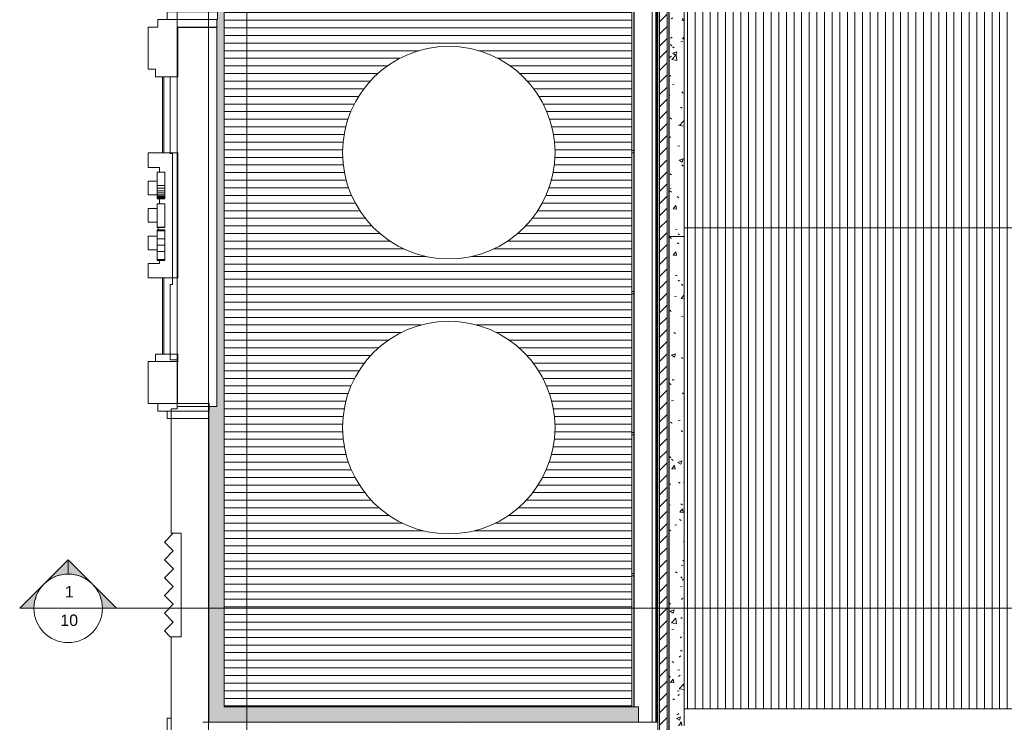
# Model space of a CAD drawing. Header units: metres. Extents: x 2.5 to 41.3, y -72.9 to -49.4.
# Tile 2 of 28: x 3 to 16, y -67.9 to -58.7. Entities that reach past the tile are written whole.
import ezdxf

# ---------------------------------------------------------------- set-up
doc = ezdxf.new("R2010")
doc.units = ezdxf.units.M
for name, color, linetype, lineweight in [('A-GENM', 7, 'Continuous', 18), ('A-GLAZ-CWMG', 7, 'Continuous', 18), ('A-ROOF', 7, 'Continuous', 18), ('A-ROOF-OTLN', 7, 'Continuous', 18), ('A-ROOF-PATT', 7, 'Continuous', 18), ('A-WALL', 7, 'Continuous', 18), ('A-WALL-PATT', 7, 'Continuous', 18), ('G-ANNO-SYMB', 7, 'Continuous', 9), ('P-SANR-FIXT', 7, 'Continuous', 18), ('Q-SPCQ', 7, 'Continuous', 18)]:
    doc.layers.add(name, color=color, linetype=linetype, lineweight=lineweight)
doc.styles.add('Arial_2', font='arial.ttf', dxfattribs={"height": 0.15})
pattern_1 = [(50, (21.555, -62.9), (0.546555, -0.047815), [0.05715, -0.62865]), (355, (21.555, -62.9), (-0.105728, 0.573166), [0.04572, -0.50292]), (100.451, (21.601, -62.904), (0.440828, 0.525349), [0.04857, -0.53427]), (46.184, (21.555, -62.748), (0.813237, -0.12613), [0.08573, -0.94298]), (96.636, (21.623, -62.758), (0.712212, 0.742287), [0.07286, -0.80141]), (351.184, (21.555, -62.748), (0.712217, 0.742274), [0.06858, -0.75438]), (21, (21.631, -62.786), (0.454846, -0.306795), [0.05715, -0.62865]), (326, (21.631, -62.786), (0.185405, 0.55256), [0.04572, -0.50292]), (71.451, (21.669, -62.811), (0.640251, 0.245763), [0.04857, -0.53427]), (37.5, (21.555, -62.9), (0.009261, 0.2536672), [0.02515, -0.47168, 0.02515, -0.48539, -0.50482]), (37.5, (21.555, -62.9), (0.009261, 0.2536672), [-1.007, 0.02515, -0.47968]), (7.5, (21.555, -62.9), (0.200456, 0.300546), [0.02515, -0.26594, 0.02515, -0.46025, -0.1924]), (7.5, (21.555, -62.9), (0.200456, 0.300546), [-0.77648, 0.02515, -0.16726]), (327.5, (21.385, -62.9), (0.4067682, -0.0171882), [0.02515, -0.16535, 0.02515, -0.56921, -0.78867]), (327.5, (21.385, -62.9), (0.4067682, -0.0171882), [-0.78486, 0.02515, -0.76352]), (317.5, (21.309, -62.9), (0.444383, 0.0762794), [0.02515, -0.2225, 0.02515, -0.36957, -0.56007]), (317.5, (21.309, -62.9), (0.444383, 0.0762794), [-0.64237, 0.02515, -0.53492])]

# ---------------------------------------------------------------- blocks, each defined once
blk = doc.blocks.new('Paredes 13 - Paredes 4-6874208-LAJE TÉCNICA - FRIGORÍFICA')
at = {"layer": 'A-WALL', "color": 253, "true_color": 0xaaaaaa}
for p, q in [((5.629, -58.572), (4.967, -58.572)), ((4.967, -58.572), (4.967, -58.672)), ((5.629, -58.672), (5.629, -58.572)), ((5.62, -58.672), (4.844, -58.672)), ((4.844, -58.672), (4.844, -58.772)), ((4.967, -58.672), (5.629, -58.672)), ((5.62, -58.773), (5.62, -58.672)), ((4.844, -58.772), (4.717, -58.772)), ((4.717, -58.772), (4.717, -59.322)), ((5.109, -58.808), (5.109, -58.773)), ((5.109, -58.773), (5.62, -58.773)), ((5.109, -59.422), (5.109, -58.808)), ((4.717, -59.322), (4.814, -59.322)), ((4.814, -59.322), (4.814, -59.422)), ((4.814, -59.422), (4.906, -59.422)), ((4.926, -59.422), (5.109, -59.422)), ((4.906, -60.422), (4.717, -60.422)), ((4.717, -60.422), (4.717, -60.612)), ((5.109, -60.422), (4.926, -60.422)), ((5.109, -62.062), (5.109, -60.422)), ((4.717, -60.612), (4.867, -60.612)), ((4.867, -60.612), (4.867, -60.676)), ((4.838, -60.792), (4.717, -60.792)), ((4.717, -60.792), (4.717, -60.972)), ((4.717, -60.972), (4.838, -60.972)), ((4.867, -61.024), (4.867, -61.09)), ((4.838, -61.152), (4.717, -61.152)), ((4.717, -61.152), (4.717, -61.332)), ((4.717, -61.332), (4.838, -61.332)), ((4.85, -61.4), (4.85, -61.434)), ((4.838, -61.515), (4.717, -61.515)), ((4.717, -61.515), (4.717, -61.692)), ((4.717, -61.692), (4.838, -61.692)), ((4.867, -61.872), (4.717, -61.872)), ((4.717, -61.872), (4.717, -62.062)), ((4.867, -61.834), (4.867, -61.872)), ((4.717, -62.062), (5.109, -62.062)), ((4.906, -63.062), (4.814, -63.062)), ((4.814, -63.062), (4.814, -63.16)), ((5.109, -63.062), (4.926, -63.062)), ((5.109, -63.16), (5.109, -63.062)), ((4.717, -63.16), (4.717, -63.71)), ((5.102, -63.16), (4.717, -63.16)), ((4.814, -63.16), (5.109, -63.16)), ((5.102, -63.71), (5.102, -63.16)), ((4.717, -63.71), (5.102, -63.71)), ((5.519, -63.71), (4.844, -63.71)), ((4.844, -63.71), (4.844, -63.811)), ((5.519, -63.811), (5.519, -63.71)), ((4.844, -63.811), (5.519, -63.811)), ((5.517, -63.812), (4.967, -63.812)), ((4.967, -63.812), (4.967, -63.908)), ((5.517, -63.908), (5.517, -63.812)), ((4.967, -63.908), (5.517, -63.908))]:
    blk.add_line(p, q, dxfattribs=at)
blk = doc.blocks.new('Paredes 15 - Paredes 6-6874455-LAJE TÉCNICA - FRIGORÍFICA')
at = {"layer": 'A-WALL', "color": 253, "true_color": 0xaaaaaa}
for p, q in [((5.509, -67.058), (5.509, -55.947)), ((5.1, -58.574), (5.1, -59.424)), ((5.1, -58.775), (5.1, -63.75)), ((5.62, -58.775), (5.1, -58.775)), ((5.62, -63.75), (5.62, -58.775)), ((5.1, -59.424), (5.009, -59.424)), ((5.009, -59.424), (5.009, -60.429)), ((5.009, -60.429), (5.039, -60.429)), ((5.039, -60.429), (5.039, -62.149)), ((5.039, -62.149), (5.009, -62.149)), ((5.009, -62.149), (5.009, -63.139)), ((5.009, -63.139), (5.1, -63.139)), ((5.1, -63.139), (5.1, -63.781)), ((5.1, -63.781), (5.019, -63.781)), ((5.019, -63.781), (5.019, -65.414)), ((5.1, -63.75), (5.62, -63.75)), ((5.019, -65.414), (5.15, -65.414)), ((5.15, -65.414), (5.15, -66.772)), ((5.15, -66.772), (5.019, -66.772)), ((5.019, -66.772), (5.019, -67.838)), ((5.509, -68.508), (5.509, -67.058)), ((5.019, -67.839), (4.966, -67.839)), ((4.966, -67.839), (4.966, -69.001)), ((5.019, -67.838), (5.019, -68.508))]:
    blk.add_line(p, q, dxfattribs=at)
blk = doc.blocks.new('Modelos genéricos 21 - Modelos genéricos 1-6874541-LAJE TÉCNICA - FRIGORÍFICA')
at = {"layer": 'A-GENM', "color": 253, "true_color": 0xaaaaaa}
for p, q in [((4.838, -60.851), (4.838, -60.678)), ((4.838, -60.678), (4.938, -60.678)), ((4.938, -60.678), (4.938, -60.851)), ((4.838, -60.888), (4.838, -60.851)), ((4.938, -60.851), (4.838, -60.851)), ((4.838, -60.921), (4.838, -60.888)), ((4.938, -60.888), (4.838, -60.888)), ((4.938, -60.851), (4.938, -60.888)), ((4.938, -60.888), (4.938, -60.921)), ((4.838, -60.949), (4.838, -60.921)), ((4.938, -60.921), (4.838, -60.921)), ((4.838, -60.972), (4.838, -60.949)), ((4.938, -60.949), (4.838, -60.949)), ((4.838, -60.991), (4.838, -60.972)), ((4.938, -60.972), (4.838, -60.972)), ((4.838, -61.004), (4.838, -60.991)), ((4.938, -60.991), (4.838, -60.991)), ((4.838, -61.012), (4.838, -61.004)), ((4.938, -61.004), (4.838, -61.004)), ((4.838, -61.015), (4.838, -61.012)), ((4.938, -61.012), (4.838, -61.012)), ((4.838, -61.026), (4.838, -61.015)), ((4.938, -61.015), (4.838, -61.015)), ((4.938, -61.026), (4.838, -61.026)), ((4.938, -60.921), (4.938, -60.949)), ((4.938, -60.949), (4.938, -60.972)), ((4.938, -60.972), (4.938, -60.991)), ((4.938, -60.991), (4.938, -61.004)), ((4.938, -61.004), (4.938, -61.012)), ((4.938, -61.012), (4.938, -61.015)), ((4.938, -61.015), (4.938, -61.026)), ((4.838, -61.396), (4.838, -61.091)), ((4.838, -61.091), (4.938, -61.091)), ((4.938, -61.091), (4.938, -61.396)), ((4.838, -61.402), (4.838, -61.396)), ((4.938, -61.396), (4.838, -61.396)), ((4.938, -61.402), (4.838, -61.402)), ((4.938, -61.396), (4.938, -61.402)), ((4.838, -61.445), (4.838, -61.435)), ((4.938, -61.435), (4.838, -61.435)), ((4.838, -61.55), (4.838, -61.445)), ((4.938, -61.445), (4.838, -61.445)), ((4.938, -61.435), (4.938, -61.445)), ((4.938, -61.445), (4.938, -61.55)), ((4.838, -61.633), (4.838, -61.55)), ((4.838, -61.55), (4.938, -61.55)), ((4.838, -61.717), (4.838, -61.633)), ((4.938, -61.633), (4.838, -61.633)), ((4.938, -61.55), (4.938, -61.633)), ((4.938, -61.633), (4.938, -61.717)), ((4.838, -61.824), (4.838, -61.717)), ((4.938, -61.717), (4.838, -61.717)), ((4.938, -61.717), (4.938, -61.824)), ((4.838, -61.836), (4.838, -61.824)), ((4.938, -61.824), (4.838, -61.824)), ((4.938, -61.836), (4.838, -61.836)), ((4.938, -61.824), (4.938, -61.836))]:
    blk.add_line(p, q, dxfattribs=at)
blk = doc.blocks.new('brises5 - brises-6874583-LAJE TÉCNICA - FRIGORÍFICA')
at = {"layer": 'A-GENM', "color": 253, "true_color": 0xaaaaaa}
for p, q in [((5.069, -56.046), (4.958, -56.156)), ((5.22, -56.046), (5.069, -56.046)), ((5.22, -57.404), (5.22, -56.046)), ((4.958, -56.156), (5.073, -56.271)), ((5.073, -56.271), (4.958, -56.386)), ((4.958, -56.386), (5.077, -56.505)), ((5.077, -56.505), (4.958, -56.624)), ((4.958, -56.624), (5.073, -56.739)), ((5.073, -56.739), (4.958, -56.853)), ((4.958, -56.853), (5.075, -56.97)), ((5.075, -56.97), (4.958, -57.087)), ((4.958, -57.087), (5.075, -57.204)), ((5.075, -57.204), (4.958, -57.321)), ((4.958, -57.321), (5.041, -57.404)), ((5.041, -57.404), (5.22, -57.404)), ((5.048, -65.414), (4.931, -65.531)), ((5.15, -65.414), (5.048, -65.414)), ((5.15, -66.772), (5.15, -65.414)), ((4.931, -65.531), (5.046, -65.645)), ((5.046, -65.645), (4.931, -65.76)), ((4.931, -65.76), (5.05, -65.879)), ((5.05, -65.879), (4.931, -65.998)), ((4.931, -65.998), (5.046, -66.113)), ((5.046, -66.113), (4.931, -66.228)), ((4.931, -66.228), (5.048, -66.345)), ((5.048, -66.345), (4.931, -66.461)), ((4.931, -66.461), (5.048, -66.578)), ((5.048, -66.578), (4.931, -66.695)), ((4.931, -66.695), (5.008, -66.772)), ((5.008, -66.772), (5.15, -66.772))]:
    blk.add_line(p, q, dxfattribs=at)
blk = doc.blocks.new('Rectangular Mullion - 50 x 150mm-8387516-LAJE TÉCNICA - FRIGORÍFICA')
at = {"layer": 'A-GLAZ-CWMG', "color": 253, "true_color": 0xaaaaaa}
for p, q in [((5.509, -67.792), (5.517, -67.792)), ((5.517, -67.822), (5.509, -67.822))]:
    blk.add_line(p, q, dxfattribs=at)
blk = doc.blocks.new('Rectangular Mullion - 50 x 150mm-8387514-LAJE TÉCNICA - FRIGORÍFICA')
at = {"layer": 'A-GLAZ-CWMG', "color": 253, "true_color": 0xaaaaaa}
for p, q in [((5.517, -65.942), (5.509, -65.942)), ((5.509, -65.972), (5.517, -65.972)), ((11.097, -65.942), (11.069, -65.942)), ((11.069, -65.972), (11.097, -65.972))]:
    blk.add_line(p, q, dxfattribs=at)
blk = doc.blocks.new('Rectangular Mullion - 50 x 150mm-V1-LAJE TÉCNICA - FRIGORÍFICA')
at = {"layer": 'A-GLAZ-CWMG', "color": 253, "true_color": 0xaaaaaa}
for p, q in [((11.097, -62.242), (11.069, -62.242)), ((11.069, -62.272), (11.097, -62.272))]:
    blk.add_line(p, q, dxfattribs=at)
blk = doc.blocks.new('Rectangular Mullion - 30mm Square-7312207-LAJE TÉCNICA - FRIGORÍFICA')
at = {"layer": 'A-GLAZ-CWMG', "color": 253, "true_color": 0xaaaaaa}
for p, q in [((11.33, -54.851), (11.336, -54.851)), ((11.336, -54.851), (11.386, -54.851)), ((11.336, -54.851), (11.336, -67.893)), ((11.386, -67.893), (11.386, -54.851))]:
    blk.add_line(p, q, dxfattribs=at)
blk = doc.blocks.new('Equipamento especial 3 - Equipamento especial 1-7728931-LAJE TÉCNICA - FRIGORÍFICA')
at = {"layer": 'Q-SPCQ', "color": 253, "true_color": 0xaaaaaa}
for p, q in [((4.906, -63.062), (4.906, -62.062)), ((4.906, -62.062), (4.926, -62.062)), ((4.926, -62.062), (4.926, -63.062)), ((4.926, -63.062), (4.906, -63.062))]:
    blk.add_line(p, q, dxfattribs=at)
blk = doc.blocks.new('Equipamento especial 1 - Equipamento especial 1-8601731-LAJE TÉCNICA - FRIGORÍFICA')
at = {"layer": 'Q-SPCQ', "color": 253, "true_color": 0xaaaaaa}
for p, q in [((4.906, -63.062), (4.906, -62.062)), ((4.906, -62.062), (4.926, -62.062)), ((4.926, -62.062), (4.926, -63.062)), ((4.926, -63.062), (4.906, -63.062))]:
    blk.add_line(p, q, dxfattribs=at)
blk = doc.blocks.new('Caixa D_água de Polietileno - 10_000 tanque-8413655-LAJE TÉCNICA - FRIGORÍFICA')
at = {"layer": 'P-SANR-FIXT', "color": 1, "true_color": 0xff0000}
for start, end in [(360, 180), (180, 360)]:
    blk.add_arc((0, 0), 1.395, start, end, dxfattribs=at)
blk = doc.blocks.new('Caixa D_água de Polietileno - 10_000 tanque-V9-LAJE TÉCNICA - FRIGORÍFICA')
at = {"layer": 'P-SANR-FIXT', "color": 1, "true_color": 0xff0000}
for start, end in [(360, 180), (360, 180), (180, 360), (180, 360)]:
    blk.add_arc((0, 0), 1.395, start, end, dxfattribs=at)
blk = doc.blocks.new('Caixa D_água de Polietileno - 10_000 tanque-V10-LAJE TÉCNICA - FRIGORÍFICA')
at = {"layer": 'P-SANR-FIXT', "color": 1, "true_color": 0xff0000}
for start, end in [(360, 180), (360, 180), (180, 360), (180, 360)]:
    blk.add_arc((0, 0), 1.395, start, end, dxfattribs=at)
blk = doc.blocks.new('4 GRE - ESCOLA DE CINEMA E AUDIOVISUAL CINE REX R07_rvt-1-LAJE TÉCNICA - FRIGORÍFICA')
at = {"layer": 'A-ROOF-PATT', "true_color": 0xeaeaea}
h = blk.add_hatch(dxfattribs=at)
h.set_pattern_fill('FP_8', color=254, style=0, pattern_type=2)
h.set_pattern_definition([(50.035, (21.692, -62.9), (0.545868, -0.047821), [0.05712, -0.62833]), (354.994, (21.692, -62.9), (-0.105598, 0.57317), [0.04566, -0.5023]), (100.439, (21.737, -62.904), (0.440268, 0.525357), [0.04857, -0.53425]), (46.22, (21.692, -62.748), (0.812224, -0.126122), [0.08567, -0.94241]), (96.627, (21.759, -62.758), (0.71133, 0.74227), [0.07285, -0.80139]), (351.173, (21.692, -62.748), (0.71133, 0.742277), [0.0685, -0.75346]), (21.024, (21.768, -62.786), (0.454277, -0.306797), [0.05709, -0.62797]), (325.967, (21.768, -62.786), (0.185169, 0.552562), [0.04568, -0.50249]), (71.473, (21.806, -62.811), (0.639454, 0.24577), [0.04856, -0.5342]), (37.535, (21.692, -62.9), (0.0092541, 0.2536605), [0.02513, -0.47131, 0.02513, -0.48501, -0.50443]), (37.535, (21.692, -62.9), (0.0092541, 0.2536605), [-1.007, 0.02513, -0.4793]), (7.509, (21.692, -62.9), (0.2002116, 0.3005414), [0.02512, -0.26561, 0.02512, -0.45968, -0.19217]), (7.509, (21.692, -62.9), (0.2002116, 0.3005414), [-0.77553, 0.02512, -0.16705]), (327.468, (21.522, -62.9), (0.4062656, -0.017184), [0.02512, -0.16521, 0.02512, -0.56871, -0.78797]), (327.468, (21.522, -62.9), (0.4062656, -0.017184), [-0.78416, 0.02512, -0.76285]), (317.464, (21.446, -62.9), (0.4438316, 0.076279), [0.02513, -0.22235, 0.02513, -0.36932, -0.55969]), (317.464, (21.446, -62.9), (0.4438316, 0.076279), [-0.64193, 0.02513, -0.53456])])
h.paths.add_polyline_path([(10.833, -67.893), (11.158, -67.893), (11.158, -67.69), (5.717, -67.69), (5.717, -55.036), (5.517, -55.036), (5.517, -58.572), (5.629, -58.572), (5.629, -58.672), (5.62, -58.672), (5.62, -58.773), (5.517, -58.773), (5.517, -58.775), (5.62, -58.775), (5.62, -63.75), (5.519, -63.75), (5.519, -63.811), (5.517, -63.812), (5.517, -67.893), (9.403, -67.893)])
at = {"layer": 'A-ROOF-PATT', "true_color": 0xd4d4d4}
h = blk.add_hatch(dxfattribs=at)
h.set_pattern_fill('FP_3', color=254, style=0, pattern_type=2)
h.set_pattern_definition([(180, (17.027, -122.78), (-1e-17, -0.1), [])])
h.paths.add_polyline_path([(5.717, -67.69), (11.069, -67.69), (11.069, -55.036), (5.717, -55.036), (5.717, -67.047)])
h.paths.add_polyline_path([(8.599, -65.42), (8.465, -65.406), (8.337, -65.382), (8.209, -65.344), (8.086, -65.295), (7.961, -65.23), (7.856, -65.162), (7.752, -65.08), (7.656, -64.989), (7.567, -64.885), (7.492, -64.78), (7.425, -64.663), (7.371, -64.545), (7.327, -64.418), (7.295, -64.282), (7.277, -64.158), (7.271, -64.026), (7.277, -63.894), (7.296, -63.762), (7.327, -63.633), (7.371, -63.508), (7.426, -63.387), (7.496, -63.266), (7.569, -63.164), (7.66, -63.06), (7.755, -62.969), (7.856, -62.89), (7.973, -62.815), (8.088, -62.756), (8.209, -62.708), (8.337, -62.67), (8.468, -62.645), (8.599, -62.633), (8.732, -62.633), (8.866, -62.646), (8.995, -62.67), (9.122, -62.708), (9.245, -62.757), (9.37, -62.822), (9.475, -62.89), (9.579, -62.972), (9.675, -63.063), (9.764, -63.167), (9.839, -63.272), (9.907, -63.389), (9.961, -63.508), (10.004, -63.635), (10.037, -63.771), (10.055, -63.898), (10.061, -64.026), (10.054, -64.159), (10.035, -64.29), (10.004, -64.419), (9.961, -64.545), (9.906, -64.665), (9.835, -64.786), (9.762, -64.888), (9.675, -64.989), (9.576, -65.083), (9.472, -65.164), (9.363, -65.234), (9.243, -65.296), (9.122, -65.344), (8.993, -65.382), (8.864, -65.407), (8.732, -65.42), (8.6, -65.42)])
h.paths.add_polyline_path([(8.732, -61.812), (8.599, -61.812), (8.465, -61.799), (8.337, -61.774), (8.209, -61.736), (8.086, -61.687), (7.961, -61.622), (7.856, -61.554), (7.752, -61.472), (7.656, -61.381), (7.567, -61.277), (7.492, -61.172), (7.425, -61.055), (7.371, -60.937), (7.327, -60.81), (7.295, -60.674), (7.277, -60.55), (7.271, -60.418), (7.277, -60.286), (7.296, -60.154), (7.327, -60.025), (7.371, -59.9), (7.426, -59.779), (7.496, -59.658), (7.569, -59.556), (7.66, -59.452), (7.755, -59.361), (7.856, -59.282), (7.973, -59.208), (8.088, -59.148), (8.209, -59.1), (8.337, -59.062), (8.468, -59.037), (8.599, -59.025), (8.732, -59.025), (8.866, -59.038), (8.995, -59.062), (9.122, -59.1), (9.245, -59.149), (9.37, -59.214), (9.475, -59.282), (9.579, -59.364), (9.675, -59.455), (9.764, -59.559), (9.839, -59.664), (9.907, -59.781), (9.961, -59.9), (10.004, -60.027), (10.037, -60.163), (10.054, -60.286), (10.061, -60.418), (10.054, -60.551), (10.035, -60.682), (10.004, -60.811), (9.961, -60.937), (9.906, -61.057), (9.835, -61.178), (9.762, -61.28), (9.675, -61.381), (9.576, -61.475), (9.472, -61.556), (9.363, -61.626), (9.243, -61.688), (9.122, -61.736), (8.993, -61.774), (8.864, -61.799), (8.732, -61.812)])
h.paths.add_polyline_path([(8.925, -58.308), (8.793, -58.308), (8.658, -58.295), (8.53, -58.27), (8.403, -58.233), (8.279, -58.184), (8.155, -58.118), (8.049, -58.051), (7.945, -57.969), (7.849, -57.877), (7.76, -57.774), (7.685, -57.669), (7.618, -57.552), (7.564, -57.433), (7.52, -57.306), (7.488, -57.17), (7.47, -57.047), (7.464, -56.915), (7.47, -56.782), (7.489, -56.651), (7.521, -56.522), (7.564, -56.396), (7.619, -56.275), (7.69, -56.155), (7.762, -56.052), (7.853, -55.949), (7.949, -55.858), (8.05, -55.778), (8.164, -55.705), (8.282, -55.645), (8.403, -55.596), (8.53, -55.559), (8.661, -55.534), (8.793, -55.521), (8.925, -55.521), (9.06, -55.534), (9.188, -55.559), (9.315, -55.596), (9.439, -55.646), (9.563, -55.711), (9.668, -55.778), (9.773, -55.86), (9.869, -55.952), (9.958, -56.055), (10.033, -56.161), (10.1, -56.278), (10.154, -56.396), (10.198, -56.523), (10.23, -56.659), (10.248, -56.783), (10.254, -56.915), (10.248, -57.047), (10.229, -57.179), (10.197, -57.308), (10.154, -57.433), (10.099, -57.554), (10.028, -57.675), (9.956, -57.777), (9.869, -57.877), (9.769, -57.972), (9.665, -58.053), (9.557, -58.123), (9.436, -58.184), (9.315, -58.233), (9.187, -58.271), (9.058, -58.296), (8.925, -58.308)])
at = {"layer": 'A-ROOF-PATT', "true_color": 0xeaeaea}
h = blk.add_hatch(dxfattribs=at)
h.set_pattern_fill('FP_17', color=254, style=0, pattern_type=2)
h.set_pattern_definition([(49.86, (21.555, -62.584), (0.54655, -0.047572), [0.05698, -0.62682]), (355.025, (21.555, -62.584), (-0.10573, 0.570328), [0.04572, -0.5029]), (100.502, (21.601, -62.588), (0.440824, 0.522746), [0.04834, -0.53171]), (46.042, (21.555, -62.432), (0.813242, -0.125493), [0.0855, -0.94054]), (96.668, (21.623, -62.443), (0.712216, 0.738586), [0.0725, -0.79748]), (351.227, (21.555, -62.432), (0.712213, 0.738594), [0.06857, -0.75429]), (20.905, (21.631, -62.47), (0.454846, -0.305267), [0.05711, -0.62825]), (326.132, (21.631, -62.47), (0.185403, 0.54982), [0.04565, -0.50214]), (71.365, (21.669, -62.496), (0.640248, 0.244547), [0.04835, -0.53189]), (37.362, (21.555, -62.584), (0.0092705, 0.252405), [0.0251, -0.47081, 0.0251, -0.4845, -0.5039]), (37.362, (21.555, -62.584), (0.0092705, 0.252405), [-1.006, 0.0251, -0.4788]), (7.463, (21.555, -62.584), (0.200456, 0.2990496), [0.02514, -0.26592, 0.02514, -0.46021, -0.19239]), (7.463, (21.555, -62.584), (0.200456, 0.2990496), [-0.77641, 0.02514, -0.16724]), (327.629, (21.385, -62.584), (0.406775, -0.0171053), [0.02511, -0.16512, 0.02511, -0.5684, -0.78754]), (327.629, (21.385, -62.584), (0.406775, -0.0171053), [-0.78374, 0.02511, -0.76243]), (317.642, (21.309, -62.584), (0.444388, 0.075903), [0.02509, -0.222, 0.02509, -0.36873, -0.5588]), (317.642, (21.309, -62.584), (0.444388, 0.075903), [-0.64091, 0.02509, -0.53371])])
h.paths.add_polyline_path([(11.756, -61.518), (11.756, -55.093), (11.559, -55.093), (11.559, -61.518)])
at = {"layer": 'A-ROOF-PATT', "true_color": 0xd4d4d4}
h = blk.add_hatch(dxfattribs=at)
h.set_pattern_fill('FP_14', color=254, style=0, pattern_type=2)
h.set_pattern_definition([(270, (0, -0.45616), (0.1, 6e-18), [])])
h.paths.add_polyline_path([(25.13, -61.405), (34.462, -61.405), (34.462, -55.097), (34.659, -55.097), (34.659, -55.093), (11.756, -55.093), (11.756, -61.405), (22.271, -61.405)])
h = blk.add_hatch(dxfattribs=at)
h.set_pattern_fill('FP_15', color=254, style=0, pattern_type=2)
h.set_pattern_definition([(90, (0, -0.92861), (-0.1, 6e-18), [])])
h.paths.add_polyline_path([(22.271, -67.716), (34.462, -67.716), (34.462, -61.405), (11.756, -61.405), (11.756, -67.716), (19.411, -67.716)])
at = {"layer": 'A-ROOF-PATT', "true_color": 0xeaeaea}
h = blk.add_hatch(dxfattribs=at)
h.set_pattern_fill('FP_18', color=254, style=0, pattern_type=2)
h.set_pattern_definition([(49.86, (21.555, -63.189), (0.54655, -0.047572), [0.05698, -0.62682]), (355.025, (21.555, -63.189), (-0.10573, 0.570328), [0.04572, -0.5029]), (100.502, (21.601, -63.193), (0.440824, 0.522746), [0.04834, -0.53171]), (46.042, (21.555, -63.037), (0.81324, -0.125493), [0.0855, -0.94054]), (96.668, (21.623, -63.047), (0.712216, 0.738586), [0.0725, -0.79748]), (351.227, (21.555, -63.037), (0.71221, 0.738594), [0.06857, -0.75429]), (20.905, (21.631, -63.075), (0.454846, -0.305267), [0.05711, -0.62825]), (326.132, (21.631, -63.075), (0.185403, 0.54982), [0.04565, -0.50214]), (71.365, (21.669, -63.1), (0.640248, 0.244547), [0.04835, -0.53189]), (37.362, (21.555, -63.189), (0.0092705, 0.252405), [0.0251, -0.47081, 0.0251, -0.4845, -0.5039]), (37.362, (21.555, -63.189), (0.0092705, 0.252405), [-1.006, 0.0251, -0.4788]), (7.463, (21.555, -63.189), (0.200456, 0.2990496), [0.02514, -0.26592, 0.02514, -0.46021, -0.19239]), (7.463, (21.555, -63.189), (0.200456, 0.2990496), [-0.77641, 0.02514, -0.16724]), (327.629, (21.385, -63.189), (0.406775, -0.0171053), [0.02511, -0.16512, 0.02511, -0.5684, -0.78754]), (327.629, (21.385, -63.189), (0.406775, -0.0171053), [-0.78374, 0.02511, -0.76243]), (317.642, (21.309, -63.189), (0.444388, 0.075903), [0.02509, -0.222, 0.02509, -0.36873, -0.5588]), (317.642, (21.309, -63.189), (0.444388, 0.075903), [-0.64091, 0.02509, -0.53371])])
h.paths.add_polyline_path([(11.756, -67.94), (11.756, -61.518), (11.559, -61.518), (11.559, -67.94)])
at = {"layer": 'A-WALL-PATT', "true_color": 0xd4d4d4}
h = blk.add_hatch(dxfattribs=at)
h.set_pattern_fill('FP_2', color=254, style=0, pattern_type=2)
h.set_pattern_definition([(45, (21.555, -62.9), (-0.0795495, 0.0795495), [])])
h.paths.add_polyline_path([(11.434, -68.383), (11.534, -68.383), (11.534, -54.572), (11.434, -54.572), (11.434, -67.946)])
h = blk.add_hatch(dxfattribs=at)
h.set_pattern_fill('FP_1', color=254, style=0, pattern_type=2)
h.set_pattern_definition(pattern_1)
h.paths.add_polyline_path([(11.412, -68.383), (11.412, -54.839), (11.409, -54.839), (11.409, -68.383)])
h = blk.add_hatch(dxfattribs=at)
h.set_pattern_fill('FP_1', color=254, style=0, pattern_type=2)
h.set_pattern_definition(pattern_1)
h.paths.add_polyline_path([(11.557, -68.383), (11.559, -68.383), (11.559, -54.839), (11.557, -54.839), (11.557, -67.946)])
h = blk.add_hatch(dxfattribs=at)
h.set_pattern_fill('FP_1', color=254, style=0, pattern_type=2)
h.set_pattern_definition(pattern_1)
h.paths.add_polyline_path([(11.409, -67.895), (11.409, -67.893), (5.439, -67.893), (5.439, -67.895), (10.833, -67.895)])
at = {"layer": 'A-ROOF', "color": 253, "true_color": 0xaaaaaa}
for p, q in [((5.717, -55.036), (5.717, -67.69)), ((11.069, -67.69), (11.069, -55.036)), ((11.756, -61.518), (11.756, -55.093)), ((5.517, -58.773), (5.517, -58.775)), ((11.756, -61.405), (34.462, -61.405)), ((11.559, -61.518), (11.756, -61.518)), ((11.756, -67.94), (11.756, -61.518)), ((5.517, -63.908), (5.517, -67.893)), ((5.717, -67.69), (11.158, -67.69)), ((11.158, -67.69), (11.158, -67.893)), ((11.756, -67.716), (34.462, -67.716))]:
    blk.add_line(p, q, dxfattribs=at)
at = {"layer": 'A-ROOF-OTLN', "color": 253, "true_color": 0xaaaaaa}
for p, q in [((11.097, -54.841), (11.097, -67.69)), ((11.1, -54.841), (11.1, -67.69)), ((11.393, -54.842), (11.393, -67.893)), ((11.396, -54.842), (11.396, -67.893))]:
    blk.add_line(p, q, dxfattribs=at)
at = {"layer": 'A-WALL', "color": 253, "true_color": 0xaaaaaa}
for p, q in [((11.434, -54.817), (11.434, -68.383)), ((11.534, -54.817), (11.534, -68.383)), ((11.409, -54.842), (11.409, -67.893)), ((11.412, -54.839), (11.412, -68.383)), ((11.557, -54.839), (11.557, -68.383)), ((11.559, -68.383), (11.559, -54.842)), ((5.509, -65.75), (5.517, -65.75)), ((5.517, -65.85), (5.509, -65.85)), ((11.409, -67.893), (5.439, -67.893)), ((5.439, -67.893), (5.439, -67.895))]:
    blk.add_line(p, q, dxfattribs=at)
at = {"layer": 'A-GENM', "color": 253, "lineweight": 18, "true_color": 0xaaaaaa}
for name, p in [('brises5 - brises-6874583-LAJE TÉCNICA - FRIGORÍFICA', (0, 0)), ('Modelos genéricos 21 - Modelos genéricos 1-6874541-LAJE TÉCNICA - FRIGORÍFICA', (0, 0.002))]:
    blk.add_blockref(name, p, dxfattribs=at)
at = {"layer": 'A-GLAZ-CWMG', "color": 253, "lineweight": 18, "true_color": 0xaaaaaa}
for name, p in [('Rectangular Mullion - 30mm Square-7312207-LAJE TÉCNICA - FRIGORÍFICA', (0, 0)), ('Rectangular Mullion - 50 x 150mm-V1-LAJE TÉCNICA - FRIGORÍFICA', (0, 1.85)), ('Rectangular Mullion - 50 x 150mm-V1-LAJE TÉCNICA - FRIGORÍFICA', (0, 0)), ('Rectangular Mullion - 50 x 150mm-8387514-LAJE TÉCNICA - FRIGORÍFICA', (0, 1.85)), ('Rectangular Mullion - 50 x 150mm-8387514-LAJE TÉCNICA - FRIGORÍFICA', (0, 0)), ('Rectangular Mullion - 50 x 150mm-8387516-LAJE TÉCNICA - FRIGORÍFICA', (0, 0))]:
    blk.add_blockref(name, p, dxfattribs=at)
at = {"layer": 'A-WALL', "color": 253, "lineweight": 18, "true_color": 0xaaaaaa}
for name in ['Paredes 15 - Paredes 6-6874455-LAJE TÉCNICA - FRIGORÍFICA', 'Paredes 13 - Paredes 4-6874208-LAJE TÉCNICA - FRIGORÍFICA']:
    blk.add_blockref(name, (0, 0), dxfattribs=at)
at = {"layer": 'P-SANR-FIXT', "color": 1, "lineweight": 18, "true_color": 0xff0000}
for name, p in [('Caixa D_água de Polietileno - 10_000 tanque-8413655-LAJE TÉCNICA - FRIGORÍFICA', (8.666, -60.418)), ('Caixa D_água de Polietileno - 10_000 tanque-V9-LAJE TÉCNICA - FRIGORÍFICA', (8.666, -60.418)), ('Caixa D_água de Polietileno - 10_000 tanque-V10-LAJE TÉCNICA - FRIGORÍFICA', (8.666, -64.026))]:
    blk.add_blockref(name, p, dxfattribs=at)
at = {"layer": 'Q-SPCQ', "color": 253, "lineweight": 18, "true_color": 0xaaaaaa}
for name, p in [('Equipamento especial 1 - Equipamento especial 1-8601731-LAJE TÉCNICA - FRIGORÍFICA', (0, 2.641)), ('Equipamento especial 3 - Equipamento especial 1-7728931-LAJE TÉCNICA - FRIGORÍFICA', (0, 0))]:
    blk.add_blockref(name, p, dxfattribs=at)
blk = doc.blocks.new('Corte - M_Cabeça do corte - Preenchido-1049-LAJE TÉCNICA - FRIGORÍFICA')
at = {"layer": 'G-ANNO-SYMB'}
h = blk.add_hatch(color=256, dxfattribs=at)
edge = h.paths.add_edge_path()
edge.add_line((-0.006, 0.00849), (-0.006, 0.006))
edge.add_arc((-0.006, 0), 0.006, 90, 135)
edge.add_line((-0.01024, 0.00424), (-0.006, 0.00849))
h = blk.add_hatch(color=256, dxfattribs=at)
edge = h.paths.add_edge_path()
edge.add_line((-0.006, 0.00849), (-0.00176, 0.00424))
edge.add_arc((-0.006, 0), 0.006, 45, 90)
edge.add_line((-0.006, 0.006), (-0.006, 0.00849))
h = blk.add_hatch(color=256, dxfattribs=at)
edge = h.paths.add_edge_path()
edge.add_line((-0.01449, 0), (-0.01024, 0.00424))
edge.add_arc((-0.006, 0), 0.006, 135, 180)
edge.add_line((-0.012, 0), (-0.01449, 0))
h = blk.add_hatch(color=256, dxfattribs=at)
edge = h.paths.add_edge_path()
edge.add_line((0.00249, 0), (0, 0))
edge.add_arc((-0.006, 0), 0.006, 360, 405)
edge.add_line((-0.00176, 0.00424), (0.00249, 0))
for p, q in [((-0.006, 0.00849), (-0.01449, 0)), ((-0.006, 0.00849), (-0.01024, 0.00424)), ((-0.006, 0.00849), (0.00249, 0)), ((-0.006, 0.006), (-0.006, 0.00849)), ((-0.006, 0.00849), (-0.006, 0.006)), ((-0.00176, 0.00424), (-0.006, 0.00849)), ((-0.01024, 0.00424), (-0.01449, 0)), ((0.00249, 0), (-0.00176, 0.00424)), ((-0.01449, 0), (-0.012, 0)), ((0, 0), (0.00249, 0)), ((-0.012, 0), (-0.01449, 0)), ((0, 0), (0.00249, 0))]:
    blk.add_line(p, q, dxfattribs=at)
for start, end in [(360, 180), (90, 135), (45, 90), (135, 180), (360, 45), (180, 360)]:
    blk.add_arc((-0.006, 0), 0.006, start, end, dxfattribs=at)

msp = doc.modelspace()

# ---------------------------------------------------------------- linework, layer by layer
at = {"layer": 'G-ANNO-SYMB'}
for p, q in [((6.016, -50.456), (6.016, -72.716)), ((3.218, -66.398), (4.118, -66.398)), ((4.118, -66.398), (40.631, -66.398))]:
    msp.add_line(p, q, dxfattribs=at)

# ---------------------------------------------------------------- block references
at = {"lineweight": 5}
msp.add_blockref('4 GRE - ESCOLA DE CINEMA E AUDIOVISUAL CINE REX R07_rvt-1-LAJE TÉCNICA - FRIGORÍFICA', (0, 0), dxfattribs=at)
at = {"layer": 'G-ANNO-SYMB', "xscale": 74.99999999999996, "yscale": 74.99999999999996, "zscale": 74.99999999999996}
msp.add_blockref('Corte - M_Cabeça do corte - Preenchido-1049-LAJE TÉCNICA - FRIGORÍFICA', (4.118, -66.398), dxfattribs=at)

# ---------------------------------------------------------------- texts
at = {"layer": 'G-ANNO-SYMB', "char_height": 0.15, "attachment_point": 1, "style": 'Arial_2'}
for s, insert, width in [('1', (3.624, -66.106), 0.1443), ('10', (3.565, -66.48), 0.28861)]:
    msp.add_mtext(s, dxfattribs=dict(at, insert=insert, width=width))

doc.saveas('drawing.dxf')
